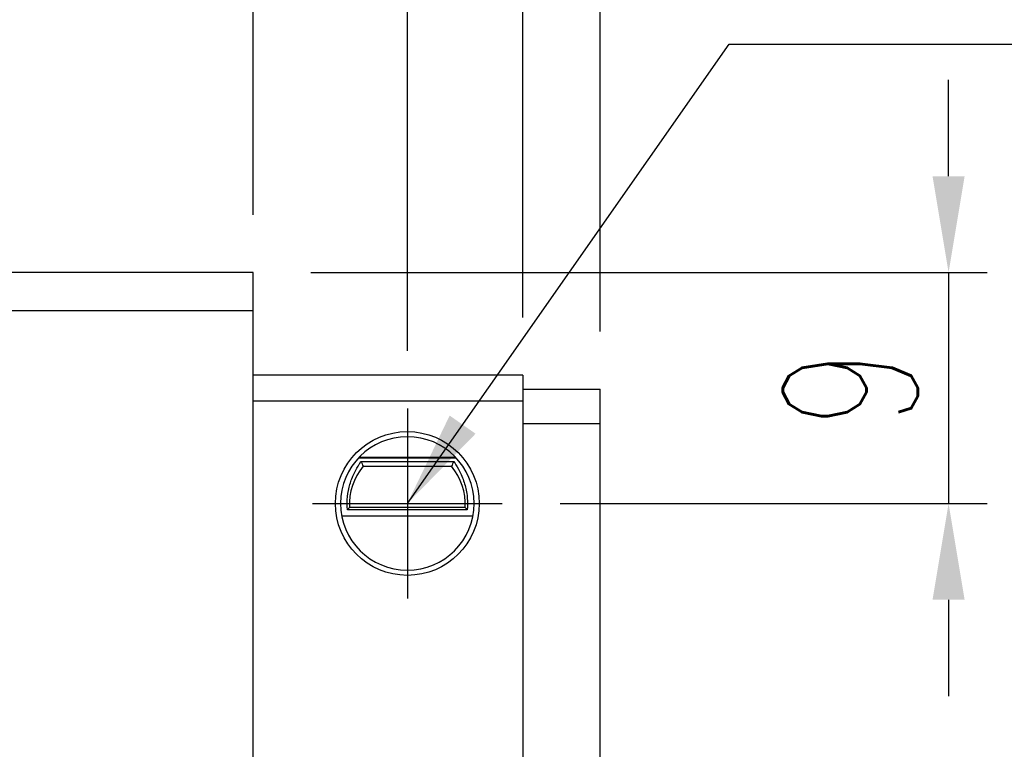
# Model space of a CAD drawing. Header units: millimetres. Extents: x 467 to 831, y 501 to 636.
# Tile 52 of 54: x 764 to 802, y 550 to 579. Entities that reach past the tile are written whole.
import ezdxf

# ---------------------------------------------------------------- set-up
doc = ezdxf.new("R2010")
doc.units = ezdxf.units.MM
doc.layers.get('0').update_dxf_attribs({"linetype": 'CONTINUOUS'})
doc.layers.get('DEFPOINTS').update_dxf_attribs({"linetype": 'CONTINUOUS'})
doc.layers.add('2', color=7, linetype='CONTINUOUS')
doc.layers.add('DIM', color=4, linetype='CONTINUOUS')
doc.styles.add('DIM-7', font='SIMPLEX.shx', dxfattribs={"width": 0.7, "bigfont": 'chineset.shx'})
doc.dimstyles.new('CNS', dxfattribs={"dimtxt": 3.5, "dimasz": 2.5, "dimexe": 1, "dimexo": 1.5, "dimgap": 1, "dimtad": 1, "dimdsep": 46, "dimtxsty": 'DIM-7', "dimcen": 0.09, "dimclrd": 4, "dimclre": 4, "dimclrt": 4, "dimadec": 0, "dimazin": 0, "dimtfac": 1, "dimtix": 1, "dimtmove": 2, "dimatfit": 3, "dimfxl": 1, "dimtvp": 0.971429, "dimtolj": 1, "dimarcsym": 0})

# ---------------------------------------------------------------- blocks, each defined once
blk = doc.blocks.new('*D13')
at = {"layer": 'DEFPOINTS', "color": 0, "transparency": 16777216}
for p in [(772.922, 592.592), (703.622, 569.056), (772.922, 569.056)]:
    blk.add_point(p, dxfattribs=at)
at = {"layer": 'DIM', "color": 7, "lineweight": -2, "transparency": 16777216}
for p, q in [((703.622, 571.306), (703.622, 594.092)), ((772.922, 571.306), (772.922, 594.092)), ((707.372, 592.592), (769.172, 592.592))]:
    blk.add_line(p, q, dxfattribs=at)
at = {"layer": 'DIM', "color": 7, "transparency": 16777216}
for points in [[(707.372, 593.217), (707.372, 591.967), (703.622, 592.592)], [(769.172, 593.217), (769.172, 591.967), (772.922, 592.592)]]:
    blk.add_solid(points, dxfattribs=at)
at = {"layer": 'DIM', "color": 7, "transparency": 16777216, "insert": (738.272, 596.417), "char_height": 5.25, "attachment_point": 5, "style": 'DIM-7'}
blk.add_mtext('\\A1;69.3', dxfattribs=at)
blk = doc.blocks.new('*D15')
at = {"layer": 'DEFPOINTS', "color": 0, "transparency": 16777216}
for p in [(772.922, 569.056), (782.618, 560.056), (799.988, 560.056)]:
    blk.add_point(p, dxfattribs=at)
at = {"layer": 'DIM', "color": 7, "lineweight": -2, "transparency": 16777216}
for p, q in [((799.988, 572.806), (799.988, 576.556)), ((775.172, 569.056), (801.488, 569.056)), ((799.988, 569.056), (799.988, 560.056)), ((784.868, 560.056), (801.488, 560.056)), ((799.988, 556.306), (799.988, 552.556))]:
    blk.add_line(p, q, dxfattribs=at)
at = {"layer": 'DIM', "color": 7, "transparency": 16777216}
for points in [[(799.363, 572.806), (800.613, 572.806), (799.988, 569.056)], [(799.363, 556.306), (800.613, 556.306), (799.988, 560.056)]]:
    blk.add_solid(points, dxfattribs=at)
at = {"layer": 'DIM', "color": 7, "transparency": 16777216, "insert": (796.163, 564.556), "char_height": 5.25, "attachment_point": 5, "rotation": 90, "style": 'DIM-7'}
blk.add_mtext('\\A1;9', dxfattribs=at)
blk = doc.blocks.new('*D16')
at = {"layer": 'DEFPOINTS', "color": 0, "transparency": 16777216}
for p in [(772.922, 592.592), (772.922, 569.056), (778.922, 563.752)]:
    blk.add_point(p, dxfattribs=at)
at = {"layer": 'DIM', "color": 7, "lineweight": -2, "transparency": 16777216}
for p, q in [((772.922, 571.306), (772.922, 594.092)), ((778.922, 566.002), (778.922, 594.092)), ((769.172, 592.592), (765.422, 592.592)), ((778.922, 592.592), (772.922, 592.592)), ((782.672, 592.592), (786.422, 592.592))]:
    blk.add_line(p, q, dxfattribs=at)
at = {"layer": 'DIM', "color": 7, "transparency": 16777216}
for points in [[(769.172, 593.217), (769.172, 591.967), (772.922, 592.592)], [(782.672, 593.217), (782.672, 591.967), (778.922, 592.592)]]:
    blk.add_solid(points, dxfattribs=at)
at = {"layer": 'DIM', "color": 7, "transparency": 16777216, "insert": (775.922, 596.417), "char_height": 5.25, "attachment_point": 5, "style": 'DIM-7'}
blk.add_mtext('\\A1;6', dxfattribs=at)
blk = doc.blocks.new('*D22')
at = {"layer": 'DEFPOINTS', "color": 0, "transparency": 16777216}
for p in [(783.422, 601.092), (693.122, 565.056), (783.422, 565.056)]:
    blk.add_point(p, dxfattribs=at)
at = {"layer": 'DIM', "color": 7, "lineweight": -2, "transparency": 16777216}
for p, q in [((693.122, 567.306), (693.122, 602.592)), ((783.422, 567.306), (783.422, 602.592)), ((696.872, 601.092), (779.672, 601.092))]:
    blk.add_line(p, q, dxfattribs=at)
at = {"layer": 'DIM', "color": 7, "transparency": 16777216}
for points in [[(696.872, 601.717), (696.872, 600.467), (693.122, 601.092)], [(779.672, 601.717), (779.672, 600.467), (783.422, 601.092)]]:
    blk.add_solid(points, dxfattribs=at)
at = {"layer": 'DIM', "color": 7, "transparency": 16777216, "insert": (738.272, 604.917), "char_height": 5.25, "attachment_point": 5, "style": 'DIM-7'}
blk.add_mtext('\\A1;90.3', dxfattribs=at)
blk = doc.blocks.new('*D88')
at = {"layer": 'DEFPOINTS', "color": 0, "transparency": 16777216}
for p in [(786.422, 610.462), (690.122, 564.506), (786.422, 564.506)]:
    blk.add_point(p, dxfattribs=at)
at = {"layer": 'DIM', "color": 7, "lineweight": -2, "transparency": 16777216}
for p, q in [((690.122, 566.756), (690.122, 611.962)), ((786.422, 566.756), (786.422, 611.962)), ((693.872, 610.462), (782.672, 610.462))]:
    blk.add_line(p, q, dxfattribs=at)
at = {"layer": 'DIM', "color": 7, "transparency": 16777216}
for points in [[(693.872, 611.087), (693.872, 609.837), (690.122, 610.462)], [(782.672, 611.087), (782.672, 609.837), (786.422, 610.462)]]:
    blk.add_solid(points, dxfattribs=at)
at = {"layer": 'DIM', "color": 7, "transparency": 16777216, "insert": (738.272, 614.287), "char_height": 5.25, "attachment_point": 5, "style": 'DIM-7'}
blk.add_mtext('\\A1;96.3', dxfattribs=at)

msp = doc.modelspace()

# ---------------------------------------------------------------- linework, layer by layer
at = {"color": 0}
for p, q in [((778.922, 563.752), (778.922, 556.359)), ((775.225, 560.056), (782.618, 560.056))]:
    msp.add_line(p, q, dxfattribs=at)
at = {"layer": '2', "color": 0, "linetype": 'Continuous'}
for p, q in [((772.922, 569.056), (703.622, 569.056)), ((772.922, 531.056), (772.922, 569.056)), ((772.922, 567.556), (703.622, 567.556)), ((783.422, 565.056), (772.922, 565.056)), ((783.422, 565.056), (783.422, 564.056)), ((783.422, 564.506), (786.422, 564.506)), ((786.422, 547.256), (786.422, 564.506)), ((772.922, 564.056), (783.422, 564.056)), ((783.422, 564.056), (783.422, 531.556)), ((786.422, 563.157), (783.422, 563.157)), ((777.045, 561.856), (780.798, 561.856)), ((780.835, 561.816), (777.008, 561.816)), ((777.115, 561.696), (780.728, 561.696)), ((777.201, 561.506), (780.642, 561.506)), ((781.167, 559.906), (776.677, 559.906)), ((781.473, 559.556), (776.37, 559.556)), ((781.252, 559.813), (776.591, 559.813))]:
    msp.add_line(p, q, dxfattribs=at)
at = {"layer": '2', "color": 0, "linetype": 'Continuous', "extrusion": (0, 0, -1)}
for start, end in [(270, 90), (90, 270)]:
    msp.add_arc((-778.922, 560.056), 2.8, start, end, dxfattribs=at)
at = {"layer": '2', "color": 0, "linetype": 'Continuous'}
for radius, start, end in [(2.6, 90, 270), (2.6, 270, 90), (2.25, 139.876, 183.8226), (2.25, 356.1774, 40.124)]:
    msp.add_arc((778.922, 560.056), radius, start, end, dxfattribs=at)
for points, knots in [([(776.591, 559.813), (776.576, 559.98), (776.576, 560.155), (776.61, 560.488), (776.643, 560.651), (776.731, 560.955), (776.788, 561.098), (776.916, 561.369), (776.99, 561.494), (777.075, 561.63), (777.097, 561.666), (777.115, 561.696)], [0, 0, 0, 0, 0.210594, 0.210594, 0.420541, 0.420541, 0.639677, 0.639677, 0.895818, 0.895818, 1, 1, 1, 1]), ([(780.728, 561.696), (780.773, 561.622), (780.842, 561.516), (780.982, 561.261), (781.054, 561.108), (781.166, 560.786), (781.21, 560.616), (781.261, 560.263), (781.27, 560.074), (781.257, 559.866), (781.255, 559.839), (781.252, 559.813)], [0, 0, 0, 0, 0.257803, 0.257803, 0.514098, 0.514098, 0.739867, 0.739867, 0.967139, 0.967139, 1, 1, 1, 1])]:
    msp.add_open_spline(points, degree=3, knots=knots, dxfattribs=at)
for points in [[(777.115, 561.696), (777.143, 561.632), (777.172, 561.569), (777.201, 561.506)], [(780.728, 561.696), (780.7, 561.632), (780.672, 561.569), (780.642, 561.506)], [(776.591, 559.813), (776.619, 559.844), (776.648, 559.875), (776.677, 559.906)], [(781.252, 559.813), (781.224, 559.844), (781.196, 559.875), (781.167, 559.906)]]:
    msp.add_open_spline(points, degree=3, dxfattribs=at)

# ---------------------------------------------------------------- dimensions: what is measured, and where the dimension line sits
at = {"layer": 'DIM', "color": 0}
for base, p1, p2, angle, picture, middle in [((786.422, 610.462), (690.122, 564.506), (786.422, 564.506), 180, '*D88', (738.272, 614.287)), ((799.988, 560.056), (772.922, 569.056), (782.618, 560.056), 90, '*D15', (796.163, 564.556))]:
    dim = msp.add_linear_dim(base=base, p1=p1, p2=p2, angle=angle, dimstyle='CNS', override={"dimscale": 1.5, "dimgap": 0.8, "dimclrd": 7, "dimclre": 7, "dimclrt": 7, "dimadec": 2, "dimazin": 2, "dimtm": 1e-09, "dimtfac": 0.6, "dimtmove": 1}, dxfattribs=at)
    dim.commit()
    dim.dimension.update_dxf_attribs({"geometry": picture, "text_midpoint": middle})
for base, p1, p2, picture, middle in [((783.422, 601.092), (693.122, 565.056), (783.422, 565.056), '*D22', (738.272, 604.917)), ((772.922, 592.592), (703.622, 569.056), (772.922, 569.056), '*D13', (738.272, 596.417)), ((772.922, 592.592), (778.922, 563.752), (772.922, 569.056), '*D16', (775.922, 596.417))]:
    dim = msp.add_linear_dim(base=base, p1=p1, p2=p2, dimstyle='CNS', override={"dimscale": 1.5, "dimgap": 0.8, "dimtad": 1, "dimclrd": 7, "dimclre": 7, "dimclrt": 7, "dimadec": 2, "dimazin": 2, "dimtm": 1e-09, "dimtfac": 0.6, "dimtmove": 1}, dxfattribs=at)
    dim.commit()
    dim.dimension.update_dxf_attribs({"geometry": picture, "text_midpoint": middle})

# ---------------------------------------------------------------- leaders
at = {"layer": 'DIM', "color": 0, "annotation_type": 0, "has_hookline": 1, "hookline_direction": 0, "text_width": 19.075}
msp.add_leader([(778.922, 560.056), (791.454, 577.946), (795.204, 577.946)], dimstyle='CNS', override={"dimscale": 1.5, "dimgap": 0.8, "dimtad": 1, "dimclrd": 7, "dimclre": 4, "dimadec": 2, "dimazin": 2, "dimtm": 1e-09, "dimtfac": 0.6, "dimtmove": 1}, dxfattribs=at)

doc.saveas('drawing.dxf')
